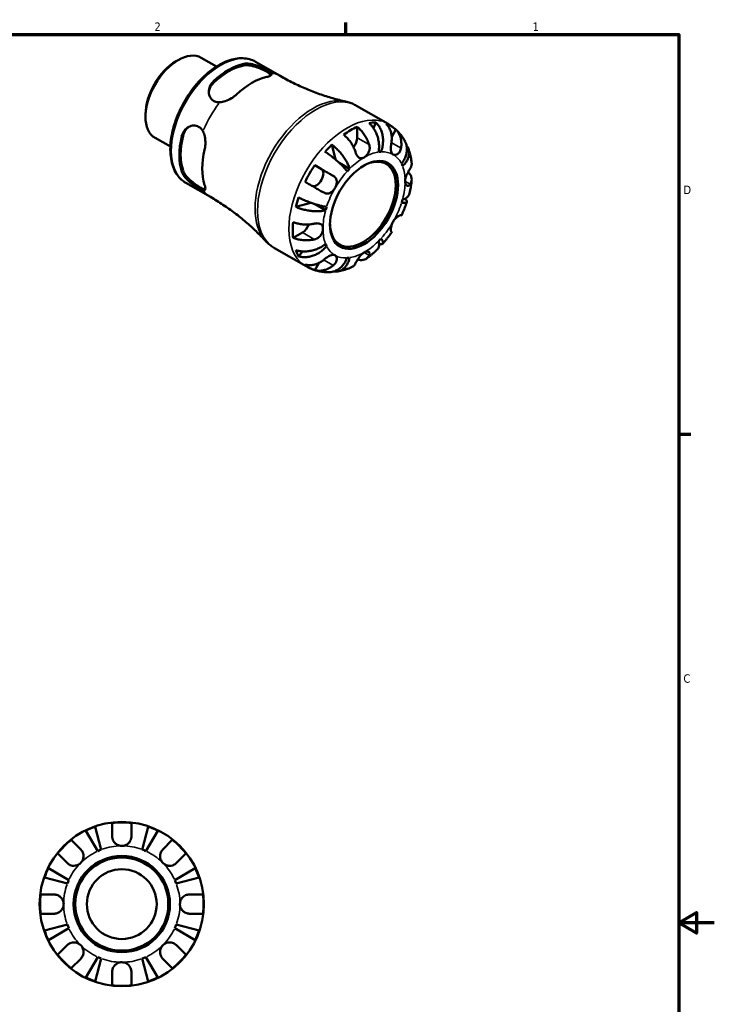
# Model space of a CAD drawing. Header units: inches. Extents: x -1.5 to 38, y -0.9 to 21.4.
# Tile 6 of 6: x 26.1 to 33.9, y 10.1 to 21.2. Entities that reach past the tile are written whole.
import ezdxf

# ---------------------------------------------------------------- set-up
doc = ezdxf.new("R2010")
doc.units = ezdxf.units.IN
doc.header["$MEASUREMENT"] = 0
for name, color, linetype, lineweight in [('Border (ANSI)', 7, 'Continuous', 70), ('Visible (ANSI)', 7, 'Continuous', 50), ('Visible Narrow (ANSI)', 7, 'Continuous', 35)]:
    doc.layers.add(name, color=color, linetype=linetype, lineweight=lineweight)
doc.styles.add('Note Text (ANSI)', font='tahoma.ttf')

# ---------------------------------------------------------------- blocks, each defined once
blk = doc.blocks.new('Borders Default Border')
at = {"layer": 'Border (ANSI)'}
for p, q in [((29.75, 21), (29.75, 21.134)), ((33.5, 16.5), (33.634, 16.5))]:
    blk.add_line(p, q, dxfattribs=at)
at = {"layer": 'Border (ANSI)', "flags": 128}
for points in [[(0.5, 1), (0.5, 21), (33.5, 21), (33.5, 1), (0.5, 1)], [(33.9, 11), (33.5, 11), (33.7, 11.115), (33.7, 10.885), (33.5, 11)]]:
    blk.add_lwpolyline(points, dxfattribs=at)
at = {"layer": 'Border (ANSI)', "color": 5, "true_color": 0x0000ff, "char_height": 0.0945, "attachment_point": 7, "style": 'Note Text (ANSI)'}
for s, insert in [('2', (27.596, 21.04)), ('1', (31.854, 21.04)), ('D', (33.553, 19.203)), ('C', (33.552, 13.701))]:
    blk.add_mtext(s, dxfattribs=dict(at, insert=insert))

msp = doc.modelspace()

# ---------------------------------------------------------------- linework, layer by layer
at = {"layer": 'Visible (ANSI)'}
for p, q in [((28.123, 20.737), (28.294, 20.639)), ((27.84, 20.698), (27.862, 20.711)), ((28.733, 20.693), (29.012, 20.532)), ((29.872, 20.197), (30.226, 19.993)), ((27.495, 20.1), (27.495, 20.074)), ((29.879, 19.96), (29.879, 19.837)), ((30.089, 20.009), (30.063, 19.944)), ((30.313, 19.929), (30.267, 19.849)), ((27.604, 19.835), (27.775, 19.737)), ((29.592, 19.76), (29.636, 19.591)), ((30.146, 19.679), (30.122, 19.693)), ((29.4, 19.528), (29.475, 19.484)), ((29.792, 19.488), (29.677, 19.555)), ((27.949, 19.33), (28.227, 19.17)), ((29.356, 19.105), (29.187, 19.059)), ((29.523, 19.021), (29.404, 19.089)), ((29.263, 18.77), (29.157, 18.709)), ((29.534, 18.618), (29.509, 18.632)), ((28.949, 18.594), (29.303, 18.39)), ((29.263, 18.558), (29.219, 18.502)), ((29.446, 18.427), (29.4, 18.347)), ((26.93, 12.081), (26.997, 11.823)), ((27.12, 11.974), (27.12, 12.124)), ((27.336, 12.124), (27.336, 11.974)), ((27.459, 11.823), (27.526, 12.081)), ((26.958, 11.807), (26.823, 12.037)), ((27.633, 12.037), (27.498, 11.807)), ((26.659, 11.933), (26.765, 11.827)), ((27.691, 11.827), (27.797, 11.933)), ((26.612, 11.674), (26.506, 11.78)), ((27.95, 11.78), (27.844, 11.674)), ((26.402, 11.616), (26.632, 11.481)), ((27.824, 11.481), (28.054, 11.616)), ((26.616, 11.442), (26.358, 11.509)), ((28.098, 11.509), (27.84, 11.442)), ((26.315, 11.319), (26.465, 11.319)), ((27.991, 11.319), (28.141, 11.319)), ((26.465, 11.103), (26.315, 11.103)), ((28.141, 11.103), (27.991, 11.103)), ((26.358, 10.913), (26.616, 10.98)), ((27.84, 10.98), (28.098, 10.913)), ((26.632, 10.941), (26.402, 10.806)), ((28.054, 10.806), (27.824, 10.941)), ((26.506, 10.642), (26.612, 10.748)), ((27.844, 10.748), (27.95, 10.642)), ((26.765, 10.595), (26.659, 10.489)), ((26.823, 10.385), (26.958, 10.615)), ((26.997, 10.599), (26.93, 10.341)), ((27.526, 10.341), (27.459, 10.599)), ((27.498, 10.615), (27.633, 10.385)), ((27.797, 10.489), (27.691, 10.595)), ((27.12, 10.298), (27.12, 10.448)), ((27.336, 10.448), (27.336, 10.298))]:
    msp.add_line(p, q, dxfattribs=at)
for radius in [0.925, 0.542, 0.524, 0.393]:
    msp.add_circle((27.228, 11.211), radius, dxfattribs=at)
for radius, start, end in [(0.92, 108.8849, 116.1151), (0.92, 83.2431, 96.7569), (0.92, 63.8849, 71.1151), (0.92, 128.2431, 141.7569), (0.92, 38.2431, 51.7569), (0.655, 110.6662, 114.3338), (0.655, 65.6662, 69.3338), (0.92, 153.8849, 161.1151), (0.92, 18.8849, 26.1151), (0.655, 155.6662, 159.3338), (0.655, 20.6662, 24.3338), (0.92, 173.2431, 186.7569), (0.92, 353.2431, 6.7569), (0.655, 200.6662, 204.3338), (0.655, 335.6662, 339.3338), (0.92, 198.8849, 206.1151), (0.92, 333.8849, 341.1151), (0.92, 218.2431, 231.7569), (0.92, 308.2431, 321.7569), (0.655, 245.6662, 249.3338), (0.655, 290.6662, 294.3338), (0.92, 243.8849, 251.1151), (0.92, 288.8849, 296.1151), (0.92, 263.2431, 276.7569)]:
    msp.add_arc((27.228, 11.211), radius, start, end, dxfattribs=at)
for centre, major_axis, start_param, end_param in [((27.863, 20.286), (-0.26, -0.451), 3.141593, 6.283185), ((27.841, 20.299), (-0.244, -0.424), 3.928925, 5.495853), ((28.432, 19.959), (0.392, 0.681), 0.47211, 1.094819), ((28.432, 19.959), (0.382, 0.663), 0.46329, 1.103639), ((28.691, 19.81), (-0.393, -0.682), 3.614179, 4.235935), ((29.803, 19.169), (0.459, 0.797), 0.665535, 0.901394), ((29.803, 19.169), (0.459, 0.797), 0.327671, 0.45386), ((29.803, 19.169), (0.459, 0.797), 6.163322, 6.399181), ((28.432, 19.959), (0.392, 0.681), 2.042907, 2.665615), ((28.432, 19.959), (0.382, 0.663), 2.034086, 2.674435), ((29.803, 19.169), (0.459, 0.797), 1.113069, 1.239258), ((29.803, 19.793), (-0.054, -0.0938), 1.228642, 2.354261), ((28.691, 19.81), (-0.393, -0.682), 5.184975, 5.806732), ((29.943, 19.089), (0.261, 0.454), 2.371706, 7.053072), ((29.956, 19.081), (0.327, 0.567), 0.35876, 0.422771), ((29.803, 19.169), (0.459, 0.797), 1.450933, 1.686792), ((29.956, 19.081), (0.327, 0.567), 5.856547, 5.920558), ((29.421, 19.391), (0.054, 0.0938), 3.205982, 6.281252), ((29.956, 19.081), (-0.327, -0.567), 4.285751, 4.349762), ((29.803, 19.169), (0.459, 0.797), 1.898467, 2.024656), ((29.956, 19.081), (0.327, 0.567), 5.071149, 5.13516), ((29.956, 19.081), (-0.327, -0.567), 5.071149, 5.13516), ((29.803, 19.169), (0.459, 0.797), 2.236331, 2.47219), ((29.263, 18.859), (-0.054, -0.0938), 0.783464, 1.916381), ((29.956, 19.081), (-0.327, -0.567), 5.856547, 5.920558), ((29.956, 19.081), (0.327, 0.567), 4.285751, 4.349762), ((29.803, 19.169), (-0.459, -0.797), 5.825458, 5.951647), ((29.803, 19.169), (-0.459, -0.797), 6.163322, 6.399181), ((29.956, 19.081), (-0.327, -0.567), 0.35876, 0.422771)]:
    msp.add_ellipse(centre, major_axis=major_axis, ratio=0.578093, start_param=start_param, end_param=end_param, dxfattribs=at)
msp.add_ellipse((29.956, 19.081), major_axis=(0.271, 0.47), ratio=0.578093, dxfattribs=at)
for points, knots in [([(28.733, 20.693), (28.691, 20.717), (28.643, 20.73), (28.538, 20.734), (28.481, 20.724), (28.363, 20.681), (28.302, 20.647), (28.183, 20.558), (28.125, 20.504), (28.019, 20.38), (27.971, 20.311), (27.888, 20.165), (27.854, 20.088), (27.802, 19.935), (27.785, 19.858), (27.771, 19.711), (27.774, 19.641), (27.799, 19.516), (27.822, 19.46), (27.881, 19.38), (27.912, 19.351), (27.949, 19.33)], [5.499721, 5.499721, 5.499721, 5.499721, 5.793312, 5.793312, 6.102531, 6.102531, 6.428196, 6.428196, 6.755931, 6.755931, 7.082381, 7.082381, 7.40828, 7.40828, 7.73481, 7.73481, 8.062604, 8.062604, 8.387654, 8.387654, 8.641314, 8.641314, 8.641314, 8.641314]), ([(28.602, 20.669), (28.619, 20.672), (28.64, 20.673), (28.686, 20.667), (28.711, 20.661), (28.757, 20.647), (28.78, 20.638), (28.824, 20.618), (28.845, 20.608), (28.878, 20.589), (28.891, 20.58), (28.902, 20.57), (28.904, 20.568), (28.905, 20.567)], [0.7103226, 0.7103226, 0.7103226, 0.7103226, 0.902111, 0.902111, 1.0938995, 1.0938995, 1.2706916, 1.2706916, 1.4474838, 1.4474838, 1.624276, 1.624276, 1.6579627, 1.6579627, 1.6579627, 1.6579627]), ([(28.602, 20.651), (28.619, 20.654), (28.64, 20.654), (28.686, 20.648), (28.711, 20.642), (28.757, 20.627), (28.78, 20.618), (28.824, 20.598), (28.845, 20.587), (28.878, 20.568), (28.891, 20.559), (28.905, 20.547), (28.908, 20.544), (28.911, 20.54)], [0.710846, 0.710846, 0.710846, 0.710846, 0.903705, 0.903705, 1.096564, 1.096564, 1.273496, 1.273496, 1.450429, 1.450429, 1.627362, 1.627362, 1.713504, 1.713504, 1.713504, 1.713504]), ([(28.905, 20.567), (28.912, 20.56), (28.915, 20.555), (28.915, 20.543), (28.909, 20.537), (28.893, 20.53), (28.887, 20.527), (28.874, 20.523), (28.868, 20.522), (28.861, 20.521)], [-0.5509608, -0.5509608, -0.5509608, -0.5509608, -0.3906836, -0.3906836, -0.1798773, -0.1798773, -0.074421, -0.074421, 0, 0, 0, 0]), ([(29.012, 20.532), (29.059, 20.505), (29.108, 20.479), (29.206, 20.43), (29.256, 20.407), (29.356, 20.365), (29.406, 20.346), (29.505, 20.311), (29.554, 20.295), (29.652, 20.268), (29.701, 20.255), (29.748, 20.245)], [5.4997209, 5.4997209, 5.4997209, 5.4997209, 5.535588, 5.535588, 5.5714552, 5.5714552, 5.6073223, 5.6073223, 5.6431895, 5.6431895, 5.6790566, 5.6790566, 5.6790566, 5.6790566]), ([(28.333, 20.237), (28.329, 20.237), (28.324, 20.237), (28.298, 20.238), (28.278, 20.243), (28.261, 20.253), (28.245, 20.262), (28.231, 20.277), (28.213, 20.311), (28.208, 20.331), (28.207, 20.371), (28.212, 20.394), (28.23, 20.437), (28.244, 20.457), (28.261, 20.473)], [-0.2104789, -0.2104789, -0.2104789, -0.2104789, -0.1767922, -0.1767922, 0, 0, 0, 0.1767922, 0.1767922, 0.3535843, 0.3535843, 0.5453728, 0.5453728, 0.7371612, 0.7371612, 0.7371612, 0.7371612]), ([(28.208, 20.344), (28.209, 20.361), (28.213, 20.379), (28.23, 20.418), (28.244, 20.438), (28.261, 20.455)], [0.3928328, 0.3928328, 0.3928328, 0.3928328, 0.5467243, 0.5467243, 0.7395834, 0.7395834, 0.7395834, 0.7395834]), ([(28.52, 20.325), (28.517, 20.321), (28.514, 20.318), (28.506, 20.312), (28.502, 20.309), (28.487, 20.297), (28.476, 20.289), (28.441, 20.268), (28.416, 20.256), (28.372, 20.242), (28.352, 20.238), (28.333, 20.237)], [-0.5490428, -0.5490428, -0.5490428, -0.5490428, -0.5113907, -0.5113907, -0.4703354, -0.4703354, -0.3632255, -0.3632255, -0.1585355, -0.1585355, 0, 0, 0, 0]), ([(29.872, 20.197), (29.865, 20.201), (29.857, 20.205), (29.841, 20.213), (29.833, 20.217), (29.816, 20.224), (29.808, 20.227), (29.791, 20.233), (29.782, 20.236), (29.765, 20.241), (29.757, 20.243), (29.748, 20.245)], [5.4997209, 5.4997209, 5.4997209, 5.4997209, 5.535588, 5.535588, 5.5714552, 5.5714552, 5.6073223, 5.6073223, 5.6431895, 5.6431895, 5.6790566, 5.6790566, 5.6790566, 5.6790566]), ([(27.902, 19.851), (27.908, 19.874), (27.918, 19.896), (27.946, 19.934), (27.963, 19.949), (27.999, 19.968), (28.018, 19.974), (28.057, 19.976), (28.077, 19.971), (28.109, 19.952), (28.125, 19.937), (28.138, 19.915), (28.141, 19.911), (28.143, 19.907)], [0.7103226, 0.7103226, 0.7103226, 0.7103226, 0.902111, 0.902111, 1.0938995, 1.0938995, 1.2706916, 1.2706916, 1.4474838, 1.4474838, 1.624276, 1.624276, 1.6579627, 1.6579627, 1.6579627, 1.6579627]), ([(27.918, 19.86), (27.924, 19.883), (27.934, 19.906), (27.96, 19.94), (27.973, 19.953), (27.988, 19.962)], [0.7108457, 0.7108457, 0.7108457, 0.7108457, 0.9037047, 0.9037047, 1.0586363, 1.0586363, 1.0586363, 1.0586363]), ([(29.879, 19.96), (29.891, 19.95), (29.903, 19.939), (29.925, 19.916), (29.936, 19.903), (29.958, 19.874), (29.968, 19.858), (29.984, 19.829), (29.993, 19.813), (30.005, 19.784), (30.01, 19.771), (30.014, 19.76)], [0.1303408, 0.1303408, 0.1303408, 0.1303408, 0.2536482, 0.2536482, 0.3809202, 0.3809202, 0.5081921, 0.5081921, 0.6362254, 0.6362254, 0.7316612, 0.7316612, 0.7316612, 0.7316612]), ([(30.119, 19.676), (30.122, 19.691), (30.124, 19.708), (30.125, 19.743), (30.125, 19.761), (30.121, 19.794), (30.118, 19.812), (30.109, 19.847), (30.103, 19.865), (30.091, 19.896), (30.083, 19.912), (30.065, 19.942), (30.055, 19.956), (30.036, 19.98), (30.025, 19.992), (30.013, 20.002)], [3.0637481, 3.0637481, 3.0637481, 3.0637481, 3.1917723, 3.1917723, 3.3197964, 3.3197964, 3.4473332, 3.4473332, 3.57487, 3.57487, 3.7020877, 3.7020877, 3.8293053, 3.8293053, 3.9530272, 3.9530272, 3.9530272, 3.9530272]), ([(30.089, 20.009), (30.1, 19.999), (30.11, 19.987), (30.127, 19.963), (30.135, 19.949), (30.149, 19.918), (30.155, 19.902), (30.163, 19.871), (30.167, 19.853), (30.17, 19.817), (30.17, 19.799), (30.168, 19.765), (30.166, 19.747), (30.158, 19.711), (30.152, 19.694), (30.146, 19.679)], [0.1303364, 0.1303364, 0.1303364, 0.1303364, 0.2540584, 0.2540584, 0.381276, 0.381276, 0.5084936, 0.5084936, 0.6360304, 0.6360304, 0.7635673, 0.7635673, 0.8915914, 0.8915914, 1.0196155, 1.0196155, 1.0196155, 1.0196155]), ([(30.264, 19.784), (30.266, 19.796), (30.268, 19.809), (30.269, 19.84), (30.267, 19.857), (30.262, 19.887), (30.258, 19.903), (30.247, 19.933), (30.24, 19.947), (30.225, 19.97), (30.216, 19.982), (30.205, 19.992)], [3.3710401, 3.3710401, 3.3710401, 3.3710401, 3.4664759, 3.4664759, 3.5945092, 3.5945092, 3.7217811, 3.7217811, 3.849053, 3.849053, 3.9723605, 3.9723605, 3.9723605, 3.9723605]), ([(30.416, 19.798), (30.408, 19.813), (30.398, 19.828), (30.378, 19.858), (30.367, 19.873), (30.343, 19.9), (30.33, 19.914), (30.303, 19.939), (30.288, 19.951), (30.258, 19.973), (30.242, 19.984), (30.226, 19.993)], [5.1665265, 5.1665265, 5.1665265, 5.1665265, 5.2331653, 5.2331653, 5.2998042, 5.2998042, 5.3664431, 5.3664431, 5.433082, 5.433082, 5.4997209, 5.4997209, 5.4997209, 5.4997209]), ([(28.143, 19.907), (28.152, 19.89), (28.158, 19.871), (28.168, 19.825), (28.17, 19.797), (28.169, 19.756), (28.168, 19.742), (28.165, 19.719), (28.163, 19.71), (28.161, 19.701)], [-0.5509609, -0.5509609, -0.5509609, -0.5509609, -0.3907112, -0.3907112, -0.1798954, -0.1798954, -0.0744289, -0.0744289, 0, 0, 0, 0]), ([(29.861, 19.671), (29.857, 19.683), (29.852, 19.696), (29.84, 19.725), (29.831, 19.741), (29.815, 19.77), (29.805, 19.786), (29.783, 19.815), (29.772, 19.828), (29.75, 19.851), (29.738, 19.862), (29.726, 19.872)], [3.3710401, 3.3710401, 3.3710401, 3.3710401, 3.4664759, 3.4664759, 3.5945092, 3.5945092, 3.7217811, 3.7217811, 3.849053, 3.849053, 3.9723605, 3.9723605, 3.9723605, 3.9723605]), ([(30.313, 19.929), (30.324, 19.919), (30.333, 19.907), (30.348, 19.884), (30.355, 19.87), (30.367, 19.84), (30.371, 19.824), (30.375, 19.794), (30.377, 19.777), (30.376, 19.747), (30.375, 19.734), (30.373, 19.721)], [0.1303408, 0.1303408, 0.1303408, 0.1303408, 0.2536482, 0.2536482, 0.3809202, 0.3809202, 0.5081921, 0.5081921, 0.6362254, 0.6362254, 0.7316612, 0.7316612, 0.7316612, 0.7316612]), ([(29.592, 19.76), (29.605, 19.75), (29.618, 19.739), (29.642, 19.718), (29.655, 19.706), (29.68, 19.68), (29.692, 19.666), (29.713, 19.64), (29.723, 19.625), (29.743, 19.596), (29.752, 19.582), (29.767, 19.555), (29.774, 19.541), (29.785, 19.513), (29.789, 19.5), (29.792, 19.488)], [0.1303364, 0.1303364, 0.1303364, 0.1303364, 0.2540584, 0.2540584, 0.381276, 0.381276, 0.5084936, 0.5084936, 0.6360304, 0.6360304, 0.7635673, 0.7635673, 0.8915914, 0.8915914, 1.0196155, 1.0196155, 1.0196155, 1.0196155]), ([(30.014, 19.76), (30.016, 19.754), (30.017, 19.748), (30.019, 19.737), (30.019, 19.732), (30.02, 19.72), (30.019, 19.713), (30.016, 19.695), (30.012, 19.683), (30.001, 19.661), (29.994, 19.65), (29.976, 19.63), (29.966, 19.622), (29.956, 19.616)], [-0.4452054, -0.4452054, -0.4452054, -0.4452054, -0.3984229, -0.3984229, -0.3559674, -0.3559674, -0.3036169, -0.3036169, -0.2118158, -0.2118158, -0.1090953, -0.1090953, 0, 0, 0, 0]), ([(30.283, 19.648), (30.279, 19.651), (30.275, 19.654), (30.269, 19.661), (30.266, 19.666), (30.262, 19.679), (30.26, 19.688), (30.258, 19.708), (30.258, 19.718), (30.259, 19.736), (30.259, 19.744), (30.261, 19.759), (30.262, 19.767), (30.263, 19.777), (30.264, 19.781), (30.264, 19.784)], [0, 0, 0, 0, 0.0605809, 0.0605809, 0.1253161, 0.1253161, 0.2148329, 0.2148329, 0.2996129, 0.2996129, 0.3587788, 0.3587788, 0.416121, 0.416121, 0.4421601, 0.4421601, 0.4421601, 0.4421601]), ([(30.377, 19.545), (30.388, 19.558), (30.398, 19.572), (30.414, 19.603), (30.421, 19.618), (30.431, 19.647), (30.435, 19.663), (30.439, 19.695), (30.439, 19.71), (30.437, 19.738), (30.434, 19.753), (30.426, 19.778), (30.422, 19.788), (30.416, 19.798)], [3.0637481, 3.0637481, 3.0637481, 3.0637481, 3.1917723, 3.1917723, 3.3197964, 3.3197964, 3.4473332, 3.4473332, 3.57487, 3.57487, 3.7020877, 3.7020877, 3.802089, 3.802089, 3.802089, 3.802089]), ([(30.435, 19.749), (30.438, 19.745), (30.44, 19.741), (30.449, 19.728), (30.455, 19.716), (30.462, 19.692), (30.464, 19.679), (30.464, 19.655), (30.463, 19.642), (30.457, 19.615), (30.451, 19.602), (30.439, 19.578), (30.431, 19.566), (30.412, 19.541), (30.4, 19.53), (30.389, 19.52)], [0.2096613, 0.2096613, 0.2096613, 0.2096613, 0.2540584, 0.2540584, 0.381276, 0.381276, 0.5084936, 0.5084936, 0.6360304, 0.6360304, 0.7635673, 0.7635673, 0.8915914, 0.8915914, 1.0196155, 1.0196155, 1.0196155, 1.0196155]), ([(29.765, 19.459), (29.759, 19.467), (29.751, 19.477), (29.733, 19.498), (29.723, 19.509), (29.703, 19.53), (29.691, 19.541), (29.666, 19.565), (29.652, 19.576), (29.627, 19.598), (29.613, 19.609), (29.584, 19.632), (29.57, 19.643), (29.544, 19.661), (29.53, 19.671), (29.516, 19.68)], [3.0637481, 3.0637481, 3.0637481, 3.0637481, 3.1917723, 3.1917723, 3.3197964, 3.3197964, 3.4473332, 3.4473332, 3.57487, 3.57487, 3.7020877, 3.7020877, 3.8293053, 3.8293053, 3.9530272, 3.9530272, 3.9530272, 3.9530272]), ([(29.956, 19.616), (29.949, 19.612), (29.941, 19.609), (29.927, 19.606), (29.919, 19.606), (29.905, 19.609), (29.899, 19.612), (29.888, 19.621), (29.883, 19.627), (29.876, 19.637), (29.873, 19.642), (29.869, 19.651), (29.867, 19.656), (29.863, 19.664), (29.862, 19.668), (29.861, 19.671)], [0, 0, 0, 0, 0.0768243, 0.0768243, 0.1637869, 0.1637869, 0.2479976, 0.2479976, 0.3213706, 0.3213706, 0.3674486, 0.3674486, 0.4091524, 0.4091524, 0.4402254, 0.4402254, 0.4402254, 0.4402254]), ([(30.373, 19.721), (30.372, 19.717), (30.371, 19.714), (30.369, 19.703), (30.367, 19.697), (30.361, 19.684), (30.357, 19.678), (30.348, 19.665), (30.341, 19.658), (30.326, 19.648), (30.317, 19.644), (30.299, 19.642), (30.29, 19.644), (30.283, 19.648)], [-0.4426933, -0.4426933, -0.4426933, -0.4426933, -0.4134358, -0.4134358, -0.356428, -0.356428, -0.2966362, -0.2966362, -0.2128548, -0.2128548, -0.1090118, -0.1090118, 0, 0, 0, 0]), ([(30.492, 19.555), (30.491, 19.565), (30.489, 19.576), (30.486, 19.597), (30.484, 19.607), (30.48, 19.628), (30.478, 19.638), (30.472, 19.659), (30.47, 19.669), (30.463, 19.69), (30.46, 19.7), (30.456, 19.71)], [4.8386821, 4.8386821, 4.8386821, 4.8386821, 4.8799535, 4.8799535, 4.9212249, 4.9212249, 4.9624962, 4.9624962, 5.0037676, 5.0037676, 5.0450389, 5.0450389, 5.0450389, 5.0450389]), ([(29.4, 19.528), (29.414, 19.52), (29.429, 19.512), (29.457, 19.496), (29.472, 19.487), (29.504, 19.468), (29.52, 19.459), (29.548, 19.443), (29.564, 19.434), (29.589, 19.419), (29.6, 19.413), (29.61, 19.407)], [0.1303408, 0.1303408, 0.1303408, 0.1303408, 0.2536482, 0.2536482, 0.3809202, 0.3809202, 0.5081921, 0.5081921, 0.6362254, 0.6362254, 0.7316612, 0.7316612, 0.7316612, 0.7316612]), ([(30.477, 19.491), (30.481, 19.498), (30.485, 19.506), (30.491, 19.524), (30.493, 19.534), (30.493, 19.547), (30.493, 19.551), (30.492, 19.555)], [3.3710401, 3.3710401, 3.3710401, 3.3710401, 3.4664759, 3.4664759, 3.5945092, 3.5945092, 3.6410302, 3.6410302, 3.6410302, 3.6410302]), ([(28.143, 19.246), (28.141, 19.246), (28.138, 19.247), (28.125, 19.251), (28.109, 19.259), (28.093, 19.268), (28.077, 19.277), (28.057, 19.29), (28.018, 19.318), (27.999, 19.334), (27.963, 19.366), (27.946, 19.385), (27.918, 19.422), (27.908, 19.441), (27.902, 19.457)], [-0.2104789, -0.2104789, -0.2104789, -0.2104789, -0.1767922, -0.1767922, 0, 0, 0, 0.1767922, 0.1767922, 0.3535843, 0.3535843, 0.5453728, 0.5453728, 0.7371612, 0.7371612, 0.7371612, 0.7371612]), ([(28.168, 19.254), (28.164, 19.254), (28.159, 19.256), (28.142, 19.261), (28.127, 19.269), (28.111, 19.278), (28.094, 19.288), (28.075, 19.3), (28.036, 19.328), (28.016, 19.344), (27.98, 19.376), (27.962, 19.394), (27.934, 19.431), (27.924, 19.45), (27.918, 19.466)], [-0.263512, -0.263512, -0.263512, -0.263512, -0.176933, -0.176933, 0, 0, 0, 0.176933, 0.176933, 0.353865, 0.353865, 0.546724, 0.546724, 0.739583, 0.739583, 0.739583, 0.739583]), ([(29.61, 19.407), (29.613, 19.405), (29.616, 19.404), (29.623, 19.398), (29.628, 19.394), (29.636, 19.384), (29.64, 19.379), (29.646, 19.365), (29.649, 19.356), (29.65, 19.335), (29.648, 19.322), (29.641, 19.297), (29.636, 19.284), (29.628, 19.271)], [-0.4426933, -0.4426933, -0.4426933, -0.4426933, -0.4134358, -0.4134358, -0.356428, -0.356428, -0.2966362, -0.2966362, -0.2128548, -0.2128548, -0.1090118, -0.1090118, 0, 0, 0, 0]), ([(30.418, 19.348), (30.418, 19.355), (30.419, 19.363), (30.422, 19.379), (30.425, 19.388), (30.432, 19.41), (30.438, 19.423), (30.449, 19.443), (30.453, 19.451), (30.46, 19.464), (30.463, 19.47), (30.469, 19.48), (30.472, 19.484), (30.475, 19.489), (30.476, 19.49), (30.477, 19.491)], [-1.9083114, -1.9083114, -1.9083114, -1.9083114, -1.8410665, -1.8410665, -1.767715, -1.767715, -1.6603296, -1.6603296, -1.5872685, -1.5872685, -1.5326102, -1.5326102, -1.476028, -1.476028, -1.4636078, -1.4636078, -1.4636078, -1.4636078]), ([(30.452, 19.45), (30.46, 19.442), (30.467, 19.434), (30.479, 19.418), (30.484, 19.408), (30.491, 19.387), (30.493, 19.377), (30.493, 19.357), (30.491, 19.347), (30.485, 19.329), (30.481, 19.321), (30.477, 19.314)], [0.1463529, 0.1463529, 0.1463529, 0.1463529, 0.2536482, 0.2536482, 0.3809202, 0.3809202, 0.5081921, 0.5081921, 0.6362254, 0.6362254, 0.7316612, 0.7316612, 0.7316612, 0.7316612]), ([(28.161, 19.308), (28.162, 19.304), (28.163, 19.301), (28.165, 19.295), (28.165, 19.292), (28.168, 19.281), (28.169, 19.274), (28.17, 19.257), (28.168, 19.25), (28.158, 19.244), (28.151, 19.243), (28.143, 19.246)], [-0.5490738, -0.5490738, -0.5490738, -0.5490738, -0.5114183, -0.5114183, -0.4703594, -0.4703594, -0.3632409, -0.3632409, -0.1585456, -0.1585456, -0.0000312, -0.0000312, -0.0000312, -0.0000312]), ([(29.502, 19.22), (29.492, 19.225), (29.481, 19.231), (29.455, 19.246), (29.44, 19.255), (29.411, 19.272), (29.396, 19.281), (29.364, 19.299), (29.348, 19.308), (29.321, 19.324), (29.306, 19.333), (29.292, 19.341)], [3.3710401, 3.3710401, 3.3710401, 3.3710401, 3.4664759, 3.4664759, 3.5945092, 3.5945092, 3.7217811, 3.7217811, 3.849053, 3.849053, 3.9723605, 3.9723605, 3.9723605, 3.9723605]), ([(30.477, 19.314), (30.475, 19.312), (30.473, 19.309), (30.469, 19.304), (30.466, 19.302), (30.46, 19.298), (30.457, 19.297), (30.448, 19.296), (30.443, 19.297), (30.433, 19.303), (30.428, 19.309), (30.42, 19.326), (30.418, 19.336), (30.418, 19.348)], [-0.4398235, -0.4398235, -0.4398235, -0.4398235, -0.4063078, -0.4063078, -0.353671, -0.353671, -0.2963084, -0.2963084, -0.2119376, -0.2119376, -0.1088504, -0.1088504, 0, 0, 0, 0]), ([(30.463, 19.197), (30.465, 19.208), (30.468, 19.219), (30.473, 19.24), (30.475, 19.251), (30.48, 19.272), (30.482, 19.283), (30.485, 19.304), (30.487, 19.315), (30.49, 19.336), (30.491, 19.347), (30.492, 19.358)], [4.3736315, 4.3736315, 4.3736315, 4.3736315, 4.415384, 4.415384, 4.4571365, 4.4571365, 4.4988891, 4.4988891, 4.5406416, 4.5406416, 4.5823942, 4.5823942, 4.5823942, 4.5823942]), ([(29.628, 19.271), (29.624, 19.264), (29.62, 19.258), (29.61, 19.245), (29.605, 19.239), (29.591, 19.226), (29.582, 19.22), (29.564, 19.211), (29.556, 19.209), (29.54, 19.208), (29.534, 19.208), (29.521, 19.211), (29.515, 19.213), (29.507, 19.217), (29.504, 19.218), (29.502, 19.22)], [0, 0, 0, 0, 0.0605809, 0.0605809, 0.1253161, 0.1253161, 0.2148329, 0.2148329, 0.2996129, 0.2996129, 0.3587788, 0.3587788, 0.416121, 0.416121, 0.4421601, 0.4421601, 0.4421601, 0.4421601]), ([(30.389, 19.142), (30.4, 19.145), (30.412, 19.149), (30.431, 19.159), (30.439, 19.164), (30.451, 19.176), (30.457, 19.182), (30.461, 19.192), (30.462, 19.194), (30.463, 19.197)], [3.0637481, 3.0637481, 3.0637481, 3.0637481, 3.1917723, 3.1917723, 3.3197964, 3.3197964, 3.4473332, 3.4473332, 3.4953107, 3.4953107, 3.4953107, 3.4953107]), ([(28.845, 18.677), (28.812, 18.713), (28.777, 18.748), (28.704, 18.819), (28.666, 18.854), (28.586, 18.922), (28.544, 18.956), (28.458, 19.021), (28.413, 19.053), (28.322, 19.113), (28.275, 19.142), (28.227, 19.17)], [2.1787924, 2.1787924, 2.1787924, 2.1787924, 2.2146596, 2.2146596, 2.2505267, 2.2505267, 2.2863939, 2.2863939, 2.322261, 2.322261, 2.3581282, 2.3581282, 2.3581282, 2.3581282]), ([(29.219, 19.164), (29.233, 19.157), (29.248, 19.15), (29.278, 19.136), (29.294, 19.129), (29.328, 19.116), (29.345, 19.109), (29.376, 19.098), (29.393, 19.092), (29.426, 19.082), (29.442, 19.078), (29.47, 19.07), (29.484, 19.067), (29.511, 19.062), (29.524, 19.06), (29.534, 19.059)], [0.1303364, 0.1303364, 0.1303364, 0.1303364, 0.2540584, 0.2540584, 0.381276, 0.381276, 0.5084936, 0.5084936, 0.6360304, 0.6360304, 0.7635673, 0.7635673, 0.8915914, 0.8915914, 1.0196155, 1.0196155, 1.0196155, 1.0196155]), ([(30.376, 18.962), (30.381, 18.972), (30.386, 18.982), (30.395, 19.002), (30.399, 19.013), (30.408, 19.033), (30.412, 19.043), (30.42, 19.064), (30.424, 19.074), (30.431, 19.095), (30.435, 19.105), (30.438, 19.115)], [4.0606604, 4.0606604, 4.0606604, 4.0606604, 4.1017745, 4.1017745, 4.1428887, 4.1428887, 4.1840029, 4.1840029, 4.2251171, 4.2251171, 4.2662312, 4.2662312, 4.2662312, 4.2662312]), ([(30.417, 19.152), (30.422, 19.147), (30.426, 19.143), (30.434, 19.133), (30.437, 19.128), (30.439, 19.12), (30.439, 19.116), (30.435, 19.109), (30.431, 19.107), (30.421, 19.104), (30.414, 19.103), (30.398, 19.102), (30.388, 19.103), (30.377, 19.104)], [0.2818121, 0.2818121, 0.2818121, 0.2818121, 0.381276, 0.381276, 0.5084936, 0.5084936, 0.6360304, 0.6360304, 0.7635673, 0.7635673, 0.8915914, 0.8915914, 1.0196155, 1.0196155, 1.0196155, 1.0196155]), ([(29.523, 19.021), (29.511, 19.018), (29.497, 19.015), (29.468, 19.011), (29.452, 19.01), (29.422, 19.009), (29.404, 19.01), (29.369, 19.012), (29.351, 19.014), (29.318, 19.019), (29.3, 19.023), (29.265, 19.031), (29.248, 19.036), (29.218, 19.046), (29.202, 19.052), (29.187, 19.059)], [3.0637481, 3.0637481, 3.0637481, 3.0637481, 3.1917723, 3.1917723, 3.3197964, 3.3197964, 3.4473332, 3.4473332, 3.57487, 3.57487, 3.7020877, 3.7020877, 3.8293053, 3.8293053, 3.9530272, 3.9530272, 3.9530272, 3.9530272]), ([(30.283, 18.891), (30.287, 18.898), (30.291, 18.905), (30.301, 18.918), (30.306, 18.924), (30.32, 18.937), (30.327, 18.944), (30.342, 18.954), (30.348, 18.958), (30.358, 18.962), (30.361, 18.964), (30.367, 18.965), (30.369, 18.965), (30.372, 18.965), (30.372, 18.965), (30.373, 18.964)], [0, 0, 0, 0, 0.0605809, 0.0605809, 0.1253161, 0.1253161, 0.2148329, 0.2148329, 0.2996129, 0.2996129, 0.3587788, 0.3587788, 0.416121, 0.416121, 0.4421601, 0.4421601, 0.4421601, 0.4421601]), ([(30.373, 18.964), (30.375, 18.963), (30.376, 18.962), (30.377, 18.962), (30.375, 18.963), (30.373, 18.964), (30.372, 18.965), (30.371, 18.965)], [3.3710401, 3.3710401, 3.3710401, 3.3710401, 3.4664759, 3.4664759, 3.5945092, 3.5945092, 3.6189039, 3.6189039, 3.6189039, 3.6189039]), ([(29.157, 18.886), (29.172, 18.88), (29.187, 18.876), (29.218, 18.869), (29.235, 18.865), (29.271, 18.861), (29.289, 18.86), (29.323, 18.861), (29.341, 18.861), (29.372, 18.865), (29.386, 18.867), (29.398, 18.87)], [0.1303408, 0.1303408, 0.1303408, 0.1303408, 0.2536482, 0.2536482, 0.3809202, 0.3809202, 0.5081921, 0.5081921, 0.6362254, 0.6362254, 0.7316612, 0.7316612, 0.7316612, 0.7316612]), ([(29.398, 18.87), (29.402, 18.871), (29.406, 18.871), (29.417, 18.873), (29.423, 18.874), (29.436, 18.874), (29.442, 18.873), (29.456, 18.871), (29.463, 18.869), (29.477, 18.86), (29.483, 18.854), (29.491, 18.837), (29.493, 18.827), (29.493, 18.815)], [-0.4398235, -0.4398235, -0.4398235, -0.4398235, -0.4063078, -0.4063078, -0.353671, -0.353671, -0.2963084, -0.2963084, -0.2119376, -0.2119376, -0.1088504, -0.1088504, 0, 0, 0, 0]), ([(30.264, 18.777), (30.264, 18.777), (30.263, 18.778), (30.262, 18.78), (30.261, 18.782), (30.259, 18.788), (30.259, 18.791), (30.258, 18.802), (30.258, 18.81), (30.26, 18.829), (30.262, 18.841), (30.27, 18.866), (30.276, 18.879), (30.283, 18.891)], [-0.4426933, -0.4426933, -0.4426933, -0.4426933, -0.4134358, -0.4134358, -0.356428, -0.356428, -0.2966362, -0.2966362, -0.2128548, -0.2128548, -0.1090118, -0.1090118, 0, 0, 0, 0]), ([(29.493, 18.815), (29.493, 18.808), (29.492, 18.8), (29.489, 18.784), (29.486, 18.775), (29.478, 18.754), (29.47, 18.741), (29.455, 18.724), (29.448, 18.717), (29.435, 18.708), (29.429, 18.704), (29.416, 18.698), (29.409, 18.696), (29.401, 18.694), (29.399, 18.693), (29.398, 18.693)], [-1.9083114, -1.9083114, -1.9083114, -1.9083114, -1.8410665, -1.8410665, -1.767715, -1.767715, -1.6603296, -1.6603296, -1.5872685, -1.5872685, -1.5326102, -1.5326102, -1.476028, -1.476028, -1.4636078, -1.4636078, -1.4636078, -1.4636078]), ([(30.167, 18.644), (30.174, 18.653), (30.181, 18.661), (30.195, 18.678), (30.202, 18.686), (30.216, 18.703), (30.223, 18.712), (30.236, 18.73), (30.243, 18.739), (30.256, 18.757), (30.262, 18.766), (30.268, 18.775)], [3.5877653, 3.5877653, 3.5877653, 3.5877653, 3.6288783, 3.6288783, 3.6699913, 3.6699913, 3.7111043, 3.7111043, 3.7522172, 3.7522172, 3.7933302, 3.7933302, 3.7933302, 3.7933302]), ([(30.268, 18.775), (30.268, 18.775), (30.268, 18.775), (30.268, 18.775), (30.266, 18.776), (30.264, 18.777)], [0.6171486, 0.6171486, 0.6171486, 0.6171486, 0.6362254, 0.6362254, 0.7316612, 0.7316612, 0.7316612, 0.7316612]), ([(28.845, 18.677), (28.851, 18.67), (28.857, 18.664), (28.87, 18.652), (28.877, 18.646), (28.89, 18.634), (28.897, 18.629), (28.912, 18.618), (28.919, 18.613), (28.934, 18.603), (28.941, 18.598), (28.949, 18.594)], [2.1787924, 2.1787924, 2.1787924, 2.1787924, 2.2146596, 2.2146596, 2.2505267, 2.2505267, 2.2863939, 2.2863939, 2.322261, 2.322261, 2.3581282, 2.3581282, 2.3581282, 2.3581282]), ([(29.398, 18.693), (29.386, 18.69), (29.372, 18.688), (29.341, 18.685), (29.323, 18.684), (29.289, 18.684), (29.271, 18.684), (29.235, 18.689), (29.218, 18.692), (29.187, 18.699), (29.172, 18.704), (29.157, 18.709)], [3.3710401, 3.3710401, 3.3710401, 3.3710401, 3.4664759, 3.4664759, 3.5945092, 3.5945092, 3.7217811, 3.7217811, 3.849053, 3.849053, 3.9723605, 3.9723605, 3.9723605, 3.9723605]), ([(29.187, 18.572), (29.202, 18.567), (29.218, 18.563), (29.248, 18.558), (29.265, 18.557), (29.3, 18.557), (29.318, 18.558), (29.351, 18.563), (29.369, 18.566), (29.404, 18.576), (29.422, 18.582), (29.452, 18.596), (29.468, 18.604), (29.497, 18.623), (29.511, 18.633), (29.523, 18.643)], [0.1303364, 0.1303364, 0.1303364, 0.1303364, 0.2540584, 0.2540584, 0.381276, 0.381276, 0.5084936, 0.5084936, 0.6360304, 0.6360304, 0.7635673, 0.7635673, 0.8915914, 0.8915914, 1.0196155, 1.0196155, 1.0196155, 1.0196155]), ([(30.108, 18.583), (30.11, 18.585), (30.112, 18.587), (30.118, 18.595), (30.121, 18.603), (30.125, 18.619), (30.125, 18.629), (30.124, 18.651), (30.122, 18.663), (30.119, 18.675)], [0.5874751, 0.5874751, 0.5874751, 0.5874751, 0.6360304, 0.6360304, 0.7635673, 0.7635673, 0.8915914, 0.8915914, 1.0196155, 1.0196155, 1.0196155, 1.0196155]), ([(30.146, 18.704), (30.152, 18.695), (30.158, 18.687), (30.166, 18.672), (30.168, 18.665), (30.17, 18.655), (30.17, 18.65), (30.167, 18.644), (30.163, 18.641), (30.155, 18.639), (30.149, 18.639), (30.137, 18.641), (30.131, 18.643), (30.124, 18.645)], [3.0637481, 3.0637481, 3.0637481, 3.0637481, 3.1917723, 3.1917723, 3.3197964, 3.3197964, 3.4473332, 3.4473332, 3.57487, 3.57487, 3.7020877, 3.7020877, 3.79904, 3.79904, 3.79904, 3.79904]), ([(29.534, 18.618), (29.524, 18.605), (29.511, 18.592), (29.484, 18.567), (29.47, 18.556), (29.442, 18.537), (29.426, 18.528), (29.393, 18.513), (29.376, 18.507), (29.345, 18.499), (29.328, 18.496), (29.294, 18.492), (29.278, 18.492), (29.248, 18.495), (29.233, 18.498), (29.219, 18.502)], [3.0637481, 3.0637481, 3.0637481, 3.0637481, 3.1917723, 3.1917723, 3.3197964, 3.3197964, 3.4473332, 3.4473332, 3.57487, 3.57487, 3.7020877, 3.7020877, 3.8293053, 3.8293053, 3.9530272, 3.9530272, 3.9530272, 3.9530272]), ([(29.502, 18.463), (29.505, 18.465), (29.508, 18.468), (29.516, 18.474), (29.522, 18.479), (29.535, 18.488), (29.541, 18.492), (29.557, 18.502), (29.565, 18.507), (29.584, 18.516), (29.594, 18.519), (29.613, 18.52), (29.621, 18.519), (29.628, 18.515)], [-0.4426933, -0.4426933, -0.4426933, -0.4426933, -0.4134358, -0.4134358, -0.356428, -0.356428, -0.2966362, -0.2966362, -0.2128548, -0.2128548, -0.1090118, -0.1090118, 0, 0, 0, 0]), ([(29.628, 18.515), (29.632, 18.512), (29.636, 18.509), (29.642, 18.501), (29.645, 18.497), (29.649, 18.484), (29.65, 18.475), (29.648, 18.458), (29.646, 18.449), (29.639, 18.434), (29.636, 18.428), (29.627, 18.417), (29.623, 18.411), (29.615, 18.404), (29.613, 18.402), (29.61, 18.4)], [0, 0, 0, 0, 0.0605809, 0.0605809, 0.1253161, 0.1253161, 0.2148329, 0.2148329, 0.2996129, 0.2996129, 0.3587788, 0.3587788, 0.416121, 0.416121, 0.4421601, 0.4421601, 0.4421601, 0.4421601]), ([(29.861, 18.424), (29.862, 18.427), (29.863, 18.43), (29.867, 18.437), (29.87, 18.442), (29.876, 18.452), (29.88, 18.458), (29.889, 18.473), (29.894, 18.483), (29.909, 18.503), (29.917, 18.513), (29.936, 18.532), (29.946, 18.54), (29.956, 18.546)], [-0.4398235, -0.4398235, -0.4398235, -0.4398235, -0.4063078, -0.4063078, -0.353671, -0.353671, -0.2963084, -0.2963084, -0.2119376, -0.2119376, -0.1088504, -0.1088504, 0, 0, 0, 0]), ([(30.014, 18.512), (30.01, 18.505), (30.005, 18.498), (29.993, 18.483), (29.984, 18.477), (29.968, 18.467), (29.958, 18.463), (29.936, 18.459), (29.925, 18.458), (29.905, 18.46), (29.894, 18.462), (29.884, 18.465)], [3.3710401, 3.3710401, 3.3710401, 3.3710401, 3.4664759, 3.4664759, 3.5945092, 3.5945092, 3.7217811, 3.7217811, 3.849053, 3.849053, 3.9564299, 3.9564299, 3.9564299, 3.9564299]), ([(29.956, 18.546), (29.962, 18.55), (29.968, 18.553), (29.981, 18.556), (29.987, 18.557), (30.001, 18.556), (30.008, 18.554), (30.016, 18.546), (30.018, 18.542), (30.02, 18.534), (30.02, 18.531), (30.018, 18.523), (30.017, 18.519), (30.015, 18.514), (30.014, 18.513), (30.014, 18.512)], [-1.9083114, -1.9083114, -1.9083114, -1.9083114, -1.8410665, -1.8410665, -1.767715, -1.767715, -1.6603296, -1.6603296, -1.5872685, -1.5872685, -1.5326102, -1.5326102, -1.476028, -1.476028, -1.4636078, -1.4636078, -1.4636078, -1.4636078]), ([(29.983, 18.477), (29.992, 18.483), (30.001, 18.49), (30.018, 18.503), (30.026, 18.51), (30.043, 18.523), (30.051, 18.531), (30.068, 18.545), (30.076, 18.552), (30.092, 18.567), (30.1, 18.575), (30.108, 18.582)], [3.2715403, 3.2715403, 3.2715403, 3.2715403, 3.3132982, 3.3132982, 3.3550562, 3.3550562, 3.3968141, 3.3968141, 3.4385721, 3.4385721, 3.48033, 3.48033, 3.48033, 3.48033]), ([(29.292, 18.41), (29.306, 18.406), (29.321, 18.404), (29.348, 18.402), (29.364, 18.403), (29.396, 18.408), (29.411, 18.413), (29.44, 18.424), (29.455, 18.431), (29.481, 18.447), (29.492, 18.455), (29.502, 18.463)], [0.1303408, 0.1303408, 0.1303408, 0.1303408, 0.2536482, 0.2536482, 0.3809202, 0.3809202, 0.5081921, 0.5081921, 0.6362254, 0.6362254, 0.7316612, 0.7316612, 0.7316612, 0.7316612]), ([(29.61, 18.4), (29.6, 18.392), (29.589, 18.384), (29.564, 18.369), (29.548, 18.361), (29.52, 18.35), (29.504, 18.346), (29.472, 18.34), (29.457, 18.34), (29.429, 18.341), (29.414, 18.343), (29.4, 18.347)], [3.3710401, 3.3710401, 3.3710401, 3.3710401, 3.4664759, 3.4664759, 3.5945092, 3.5945092, 3.7217811, 3.7217811, 3.849053, 3.849053, 3.9723605, 3.9723605, 3.9723605, 3.9723605]), ([(29.564, 18.323), (29.575, 18.323), (29.587, 18.325), (29.613, 18.33), (29.627, 18.335), (29.652, 18.347), (29.666, 18.355), (29.691, 18.375), (29.703, 18.386), (29.723, 18.409), (29.733, 18.423), (29.751, 18.453), (29.759, 18.469), (29.765, 18.484)], [0.2784078, 0.2784078, 0.2784078, 0.2784078, 0.381276, 0.381276, 0.5084936, 0.5084936, 0.6360304, 0.6360304, 0.7635673, 0.7635673, 0.8915914, 0.8915914, 1.0196155, 1.0196155, 1.0196155, 1.0196155]), ([(29.792, 18.487), (29.789, 18.472), (29.785, 18.456), (29.774, 18.427), (29.767, 18.413), (29.752, 18.391), (29.743, 18.38), (29.723, 18.361), (29.713, 18.353), (29.692, 18.341), (29.68, 18.337), (29.655, 18.331), (29.642, 18.33), (29.625, 18.331), (29.621, 18.331), (29.616, 18.332)], [3.0637481, 3.0637481, 3.0637481, 3.0637481, 3.1917723, 3.1917723, 3.3197964, 3.3197964, 3.4473332, 3.4473332, 3.57487, 3.57487, 3.7020877, 3.7020877, 3.8293053, 3.8293053, 3.8759825, 3.8759825, 3.8759825, 3.8759825]), ([(29.813, 18.379), (29.816, 18.38), (29.82, 18.382), (29.831, 18.389), (29.84, 18.395), (29.852, 18.41), (29.857, 18.417), (29.861, 18.424)], [0.4600844, 0.4600844, 0.4600844, 0.4600844, 0.5081921, 0.5081921, 0.6362254, 0.6362254, 0.7316612, 0.7316612, 0.7316612, 0.7316612]), ([(29.303, 18.39), (29.319, 18.381), (29.336, 18.372), (29.37, 18.358), (29.387, 18.351), (29.422, 18.34), (29.44, 18.336), (29.475, 18.329), (29.493, 18.327), (29.529, 18.324), (29.547, 18.323), (29.564, 18.323)], [2.3581282, 2.3581282, 2.3581282, 2.3581282, 2.4239851, 2.4239851, 2.4898421, 2.4898421, 2.555699, 2.555699, 2.6215559, 2.6215559, 2.6874129, 2.6874129, 2.6874129, 2.6874129]), ([(29.66, 18.332), (29.671, 18.334), (29.681, 18.336), (29.702, 18.341), (29.713, 18.344), (29.733, 18.35), (29.743, 18.353), (29.764, 18.359), (29.773, 18.363), (29.793, 18.37), (29.803, 18.374), (29.813, 18.379)], [2.8089877, 2.8089877, 2.8089877, 2.8089877, 2.8502627, 2.8502627, 2.8915378, 2.8915378, 2.9328129, 2.9328129, 2.9740879, 2.9740879, 3.015363, 3.015363, 3.015363, 3.015363]), ([(27.228, 11.866), (27.218, 11.866), (27.208, 11.867), (27.187, 11.873), (27.177, 11.878), (27.158, 11.89), (27.15, 11.898), (27.137, 11.914), (27.133, 11.922), (27.126, 11.936), (27.125, 11.942), (27.122, 11.952), (27.121, 11.957), (27.12, 11.966), (27.12, 11.97), (27.12, 11.974)], [0, 0, 0, 0, 0.0768243, 0.0768243, 0.1637869, 0.1637869, 0.2479976, 0.2479976, 0.3213706, 0.3213706, 0.3674486, 0.3674486, 0.4091524, 0.4091524, 0.4402254, 0.4402254, 0.4402254, 0.4402254]), ([(27.336, 11.974), (27.336, 11.968), (27.336, 11.963), (27.334, 11.952), (27.333, 11.947), (27.33, 11.936), (27.327, 11.93), (27.319, 11.913), (27.312, 11.904), (27.293, 11.886), (27.282, 11.879), (27.257, 11.868), (27.242, 11.866), (27.228, 11.866)], [-0.4452054, -0.4452054, -0.4452054, -0.4452054, -0.3984229, -0.3984229, -0.3559674, -0.3559674, -0.3036169, -0.3036169, -0.2118158, -0.2118158, -0.1090953, -0.1090953, 0, 0, 0, 0]), ([(26.765, 11.827), (26.768, 11.824), (26.77, 11.822), (26.777, 11.814), (26.781, 11.808), (26.788, 11.795), (26.79, 11.788), (26.796, 11.77), (26.797, 11.76), (26.797, 11.735), (26.794, 11.722), (26.783, 11.696), (26.775, 11.684), (26.765, 11.674)], [-0.4426933, -0.4426933, -0.4426933, -0.4426933, -0.4134358, -0.4134358, -0.356428, -0.356428, -0.2966362, -0.2966362, -0.2128548, -0.2128548, -0.1090118, -0.1090118, 0, 0, 0, 0]), ([(27.691, 11.674), (27.685, 11.679), (27.68, 11.686), (27.671, 11.7), (27.668, 11.707), (27.661, 11.726), (27.659, 11.738), (27.659, 11.761), (27.661, 11.772), (27.666, 11.789), (27.669, 11.796), (27.676, 11.809), (27.68, 11.815), (27.687, 11.822), (27.689, 11.825), (27.691, 11.827)], [0, 0, 0, 0, 0.0605809, 0.0605809, 0.1253161, 0.1253161, 0.2148329, 0.2148329, 0.2996129, 0.2996129, 0.3587788, 0.3587788, 0.416121, 0.416121, 0.4421601, 0.4421601, 0.4421601, 0.4421601]), ([(26.765, 11.674), (26.76, 11.668), (26.753, 11.663), (26.739, 11.654), (26.732, 11.651), (26.713, 11.644), (26.701, 11.642), (26.678, 11.642), (26.667, 11.644), (26.65, 11.649), (26.643, 11.652), (26.63, 11.659), (26.624, 11.663), (26.617, 11.67), (26.614, 11.672), (26.612, 11.674)], [0, 0, 0, 0, 0.0605809, 0.0605809, 0.1253161, 0.1253161, 0.2148329, 0.2148329, 0.2996129, 0.2996129, 0.3587788, 0.3587788, 0.416121, 0.416121, 0.4421601, 0.4421601, 0.4421601, 0.4421601]), ([(27.844, 11.674), (27.841, 11.671), (27.839, 11.669), (27.831, 11.662), (27.825, 11.658), (27.812, 11.652), (27.805, 11.649), (27.787, 11.643), (27.777, 11.642), (27.752, 11.642), (27.739, 11.645), (27.713, 11.656), (27.701, 11.664), (27.691, 11.674)], [-0.4426933, -0.4426933, -0.4426933, -0.4426933, -0.4134358, -0.4134358, -0.356428, -0.356428, -0.2966362, -0.2966362, -0.2128548, -0.2128548, -0.1090118, -0.1090118, 0, 0, 0, 0]), ([(26.465, 11.319), (26.469, 11.319), (26.473, 11.319), (26.484, 11.318), (26.49, 11.316), (26.504, 11.312), (26.51, 11.31), (26.527, 11.301), (26.535, 11.294), (26.552, 11.277), (26.56, 11.265), (26.571, 11.239), (26.574, 11.225), (26.574, 11.211)], [-0.4398235, -0.4398235, -0.4398235, -0.4398235, -0.4063078, -0.4063078, -0.353671, -0.353671, -0.2963084, -0.2963084, -0.2119376, -0.2119376, -0.1088504, -0.1088504, 0, 0, 0, 0]), ([(27.883, 11.211), (27.883, 11.22), (27.884, 11.229), (27.888, 11.246), (27.892, 11.255), (27.903, 11.276), (27.912, 11.287), (27.931, 11.301), (27.939, 11.306), (27.953, 11.313), (27.96, 11.315), (27.973, 11.318), (27.98, 11.319), (27.988, 11.319), (27.989, 11.319), (27.991, 11.319)], [-1.9083114, -1.9083114, -1.9083114, -1.9083114, -1.8410665, -1.8410665, -1.767715, -1.767715, -1.6603296, -1.6603296, -1.5872685, -1.5872685, -1.5326102, -1.5326102, -1.476028, -1.476028, -1.4636078, -1.4636078, -1.4636078, -1.4636078]), ([(26.574, 11.211), (26.574, 11.202), (26.572, 11.193), (26.568, 11.175), (26.564, 11.166), (26.553, 11.146), (26.544, 11.135), (26.526, 11.121), (26.518, 11.116), (26.503, 11.109), (26.496, 11.107), (26.483, 11.104), (26.476, 11.103), (26.468, 11.103), (26.467, 11.103), (26.465, 11.103)], [-1.9083114, -1.9083114, -1.9083114, -1.9083114, -1.8410665, -1.8410665, -1.767715, -1.767715, -1.6603296, -1.6603296, -1.5872685, -1.5872685, -1.5326102, -1.5326102, -1.476028, -1.476028, -1.4636078, -1.4636078, -1.4636078, -1.4636078]), ([(27.991, 11.103), (27.987, 11.103), (27.983, 11.103), (27.972, 11.104), (27.966, 11.106), (27.952, 11.11), (27.946, 11.112), (27.93, 11.121), (27.921, 11.128), (27.904, 11.145), (27.896, 11.157), (27.885, 11.183), (27.883, 11.197), (27.883, 11.211)], [-0.4398235, -0.4398235, -0.4398235, -0.4398235, -0.4063078, -0.4063078, -0.353671, -0.353671, -0.2963084, -0.2963084, -0.2119376, -0.2119376, -0.1088504, -0.1088504, 0, 0, 0, 0]), ([(26.612, 10.748), (26.615, 10.751), (26.617, 10.753), (26.625, 10.76), (26.631, 10.764), (26.644, 10.77), (26.651, 10.773), (26.669, 10.778), (26.679, 10.78), (26.704, 10.78), (26.717, 10.777), (26.743, 10.766), (26.755, 10.758), (26.765, 10.748)], [-0.4426933, -0.4426933, -0.4426933, -0.4426933, -0.4134358, -0.4134358, -0.356428, -0.356428, -0.2966362, -0.2966362, -0.2128548, -0.2128548, -0.1090118, -0.1090118, 0, 0, 0, 0]), ([(27.691, 10.748), (27.696, 10.754), (27.703, 10.759), (27.717, 10.768), (27.724, 10.771), (27.743, 10.778), (27.755, 10.78), (27.778, 10.78), (27.789, 10.778), (27.806, 10.773), (27.813, 10.77), (27.826, 10.763), (27.832, 10.759), (27.839, 10.752), (27.842, 10.75), (27.844, 10.748)], [0, 0, 0, 0, 0.0605809, 0.0605809, 0.1253161, 0.1253161, 0.2148329, 0.2148329, 0.2996129, 0.2996129, 0.3587788, 0.3587788, 0.416121, 0.416121, 0.4421601, 0.4421601, 0.4421601, 0.4421601]), ([(26.765, 10.748), (26.771, 10.743), (26.776, 10.736), (26.785, 10.722), (26.788, 10.715), (26.795, 10.696), (26.797, 10.684), (26.797, 10.661), (26.795, 10.65), (26.79, 10.633), (26.787, 10.626), (26.78, 10.613), (26.776, 10.607), (26.77, 10.6), (26.767, 10.597), (26.765, 10.595)], [0, 0, 0, 0, 0.0605809, 0.0605809, 0.1253161, 0.1253161, 0.2148329, 0.2148329, 0.2996129, 0.2996129, 0.3587788, 0.3587788, 0.416121, 0.416121, 0.4421601, 0.4421601, 0.4421601, 0.4421601]), ([(27.691, 10.595), (27.688, 10.598), (27.686, 10.6), (27.679, 10.608), (27.675, 10.614), (27.669, 10.627), (27.666, 10.634), (27.661, 10.652), (27.659, 10.662), (27.659, 10.687), (27.662, 10.7), (27.673, 10.726), (27.681, 10.738), (27.691, 10.748)], [-0.4426933, -0.4426933, -0.4426933, -0.4426933, -0.4134358, -0.4134358, -0.356428, -0.356428, -0.2966362, -0.2966362, -0.2128548, -0.2128548, -0.1090118, -0.1090118, 0, 0, 0, 0]), ([(27.12, 10.448), (27.12, 10.452), (27.12, 10.456), (27.121, 10.467), (27.123, 10.473), (27.127, 10.487), (27.129, 10.493), (27.138, 10.509), (27.145, 10.518), (27.162, 10.535), (27.174, 10.543), (27.2, 10.554), (27.214, 10.556), (27.228, 10.556)], [-0.4398235, -0.4398235, -0.4398235, -0.4398235, -0.4063078, -0.4063078, -0.353671, -0.353671, -0.2963084, -0.2963084, -0.2119376, -0.2119376, -0.1088504, -0.1088504, 0, 0, 0, 0]), ([(27.228, 10.556), (27.237, 10.556), (27.246, 10.555), (27.264, 10.551), (27.273, 10.547), (27.293, 10.536), (27.304, 10.527), (27.318, 10.508), (27.323, 10.5), (27.33, 10.486), (27.332, 10.479), (27.335, 10.466), (27.336, 10.459), (27.336, 10.451), (27.336, 10.45), (27.336, 10.448)], [-1.9083114, -1.9083114, -1.9083114, -1.9083114, -1.8410665, -1.8410665, -1.767715, -1.767715, -1.6603296, -1.6603296, -1.5872685, -1.5872685, -1.5326102, -1.5326102, -1.476028, -1.476028, -1.4636078, -1.4636078, -1.4636078, -1.4636078])]:
    msp.add_open_spline(points, degree=3, knots=knots, dxfattribs=at)
at = {"layer": 'Visible Narrow (ANSI)'}
for p, q in [((28.602, 20.652), (28.602, 20.668)), ((28.261, 20.456), (28.261, 20.472)), ((27.917, 19.86), (27.903, 19.852)), ((30.007, 19.763), (29.886, 19.833)), ((30.367, 19.724), (30.27, 19.78)), ((27.917, 19.466), (27.903, 19.458)), ((29.603, 19.411), (29.482, 19.481)), ((30.474, 19.316), (30.421, 19.346)), ((29.391, 18.697), (29.27, 18.767)), ((30.011, 18.514), (29.958, 18.544)), ((29.605, 18.403), (29.507, 18.459))]:
    msp.add_line(p, q, dxfattribs=at)
for start, end in [(91.0333, 109.6329), (70.3671, 88.9667), (115.3671, 133.9667), (46.0333, 64.6329), (136.0333, 154.6329), (25.3671, 43.9667), (160.3671, 178.9667), (1.0333, 19.6329), (181.0333, 199.6329), (340.3671, 358.9667), (205.3671, 223.9667), (316.0333, 334.6329), (226.0333, 244.6329), (295.3671, 313.9667), (250.3671, 268.9667), (271.0333, 289.6329)]:
    msp.add_arc((27.228, 11.211), 0.655, start, end, dxfattribs=at)
for centre, major_axis, start_param, end_param in [((28.341, 20.011), (-0.392, -0.681), 3.298672, 6.126106), ((28.619, 19.851), (0.392, 0.681), 0.012135, 0.230569), ((29.411, 19.395), (-0.462, -0.802), 3.298672, 6.126106), ((28.619, 19.851), (-0.392, -0.681), 4.490281, 4.93063), ((29.379, 19.414), (0.459, 0.797), 0.318482, 2.823111), ((29.764, 19.191), (0.462, 0.802), 0.15708, 2.984513), ((29.956, 19.081), (-0.327, -0.567), 3.582398, 3.907022), ((29.956, 19.081), (0.327, 0.567), 0.016101, 0.340725), ((29.956, 19.081), (0.327, 0.567), 5.938593, 6.263217), ((29.956, 19.081), (-0.327, -0.567), 3.943092, 4.267716), ((29.956, 19.081), (0.327, 0.567), 5.513888, 5.838512), ((29.956, 19.081), (-0.327, -0.567), 4.367796, 4.692421), ((29.956, 19.081), (0.327, 0.567), 5.153194, 5.477819), ((28.619, 19.851), (-0.392, -0.681), 6.048942, 6.270857), ((29.956, 19.081), (-0.327, -0.567), 4.72849, 5.053114), ((29.956, 19.081), (0.327, 0.567), 4.72849, 5.053114), ((29.956, 19.081), (-0.327, -0.567), 5.153194, 5.477819), ((29.956, 19.081), (0.327, 0.567), 4.367796, 4.692421), ((29.956, 19.081), (-0.327, -0.567), 5.513888, 5.838512), ((29.956, 19.081), (0.327, 0.567), 3.943092, 4.267716), ((29.956, 19.081), (-0.327, -0.567), 5.938593, 6.263217), ((29.956, 19.081), (-0.327, -0.567), 0.016101, 0.340725), ((29.956, 19.081), (0.327, 0.567), 3.582398, 3.907022)]:
    msp.add_ellipse(centre, major_axis=major_axis, ratio=0.578093, start_param=start_param, end_param=end_param, dxfattribs=at)

# ---------------------------------------------------------------- block references
msp.add_blockref('Borders Default Border', (0, 0))

doc.saveas('drawing.dxf')
